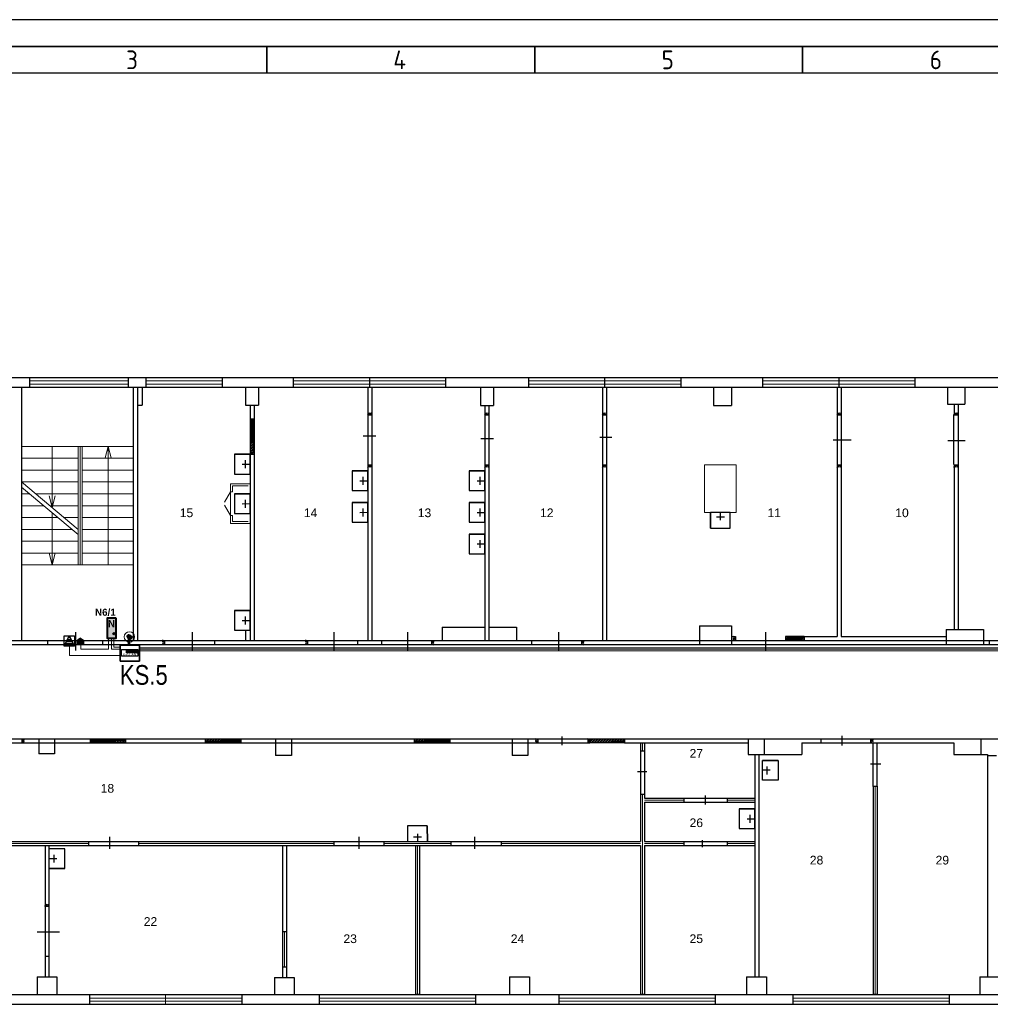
# Model space of a CAD drawing. Header units: millimetres. Extents: x -1662057 to -197461, y -941126 to 63888.
# Tile 74 of 209: x -1613958 to -1589366, y -452884 to -427938. Entities that reach past the tile are written whole.
import ezdxf
from ezdxf.enums import TextEntityAlignment as Align

# ---------------------------------------------------------------- set-up
doc = ezdxf.new("R2010")
doc.units = ezdxf.units.MM
doc.set_wipeout_variables(frame=1)
doc.linetypes.add('KL', pattern=[4, 2, -2])
doc.layers.get('0').update_dxf_attribs({"linetype": 'CONTINUOUS'})
for name, color, linetype, lineweight in [('1_eksplikacija', 8, 'CONTINUOUS', 15), ('1_ESOSAS_SIENAS', 7, 'CONTINUOUS', 30), ('1_izmeri', 7, 'CONTINUOUS', 15), ('1_PROJ_SIENAS', 6, 'CONTINUOUS', 25), ('1_sanehnika', 8, 'CONTINUOUS', 15), ('AS', 1, 'CONTINUOUS', 18), ('AS_kabelis', 16, 'CONTINUOUS', 15), ('ESS PK', 250, 'CONTINUOUS', 9), ('VS_AS', 5, 'CONTINUOUS', 25)]:
    doc.layers.add(name, color=color, linetype=linetype, lineweight=lineweight)
for name, color, linetype in [('Apsardze', 5, 'CONTINUOUS'), ('ESS AS', 5, 'CONTINUOUS'), ('Rasējuma lapa', 7, 'CONTINUOUS'), ('UAS', 240, 'CONTINUOUS'), ('VS AS', 7, 'CONTINUOUS'), ('VS-AS_Iekartas', 5, 'CONTINUOUS')]:
    doc.layers.add(name, color=color, linetype=linetype)
doc.styles.add('DEL_Arial Narrow', font='ARIALN.TTF')
doc.styles.add('ISO', font='iso')
doc.styles.add('LV', font='arial.ttf')
doc.styles.add('PBL', font='arial.ttf')
doc.styles.add('WMF-Arial0', font='arialbd.ttf')
doc.linetypes.add('BATTING', pattern='A,0.00254,-2.54,[134,ltypeshp.shx,S=2.54,R=0,X=-2.54,Y=0],-5.08,[134,ltypeshp.shx,S=2.54,R=180,X=2.54,Y=0],-2.54', length=10.16254)

# ---------------------------------------------------------------- blocks, each defined once
blk = doc.blocks.new('A2_L')
at = {"layer": 'Rasējuma lapa'}
blk.add_line((0, 420), (-594, 420), dxfattribs=at)
at = {"layer": 'Rasējuma lapa', "lineweight": 35}
for p, q in [((-5, 415), (-579, 415)), ((-442, 410), (-442, 415)), ((-392, 410), (-392, 415)), ((-342, 410), (-342, 415))]:
    blk.add_line(p, q, dxfattribs=at)
at = {"layer": 'Rasējuma lapa', "lineweight": 30}
blk.add_line((-10, 410), (-574, 410), dxfattribs=at)
at = {"layer": 'Rasējuma lapa', "style": 'ISO'}
for s, p in [('3', (-468.3, 410.75)), ('4', (-418.4, 410.75)), ('5', (-368.3, 410.75)), ('6', (-318.21, 410.75))]:
    blk.add_text(s, height=3.5, dxfattribs=at).set_placement(p)
blk = doc.blocks.new('*U1302')
at = {"layer": 'Rasējuma lapa'}
blk.add_blockref('A2_L', (0, 0), dxfattribs=at)
blk = doc.blocks.new('izlietne')
at = {"layer": '1_ESOSAS_SIENAS', "color": 0}
for p, q in [((-250.4, -398.68), (-250.4, 0)), ((250.5, 0), (-250.4, 0)), ((-250.4, 0), (-250.4, -398.68)), ((0, -197.63), (0, 0)), ((250.5, -398.68), (250.5, 0)), ((250.5, -398.68), (250.5, 0)), ((102.4, -120.05), (-98.7, -120.05)), ((-250.4, -398.68), (250.5, -398.68))]:
    blk.add_line(p, q, dxfattribs=at)
blk = doc.blocks.new('smk')
at = {"layer": 'Apsardze'}
for p, q in [((-200, 0), (-200, 200)), ((-200, 0), (-100, 200)), ((-200, 200), (0, 200)), ((-100, 200), (0, 0)), ((0, 200), (0, 0)), ((0, 0), (-200, 0))]:
    blk.add_line(p, q, dxfattribs=at)
at = {"layer": 'Apsardze', "linetype": 'ByBlock'}
for p, q in [((-188, 25), (-13, 25)), ((-170, 60), (-30, 60)), ((-152, 96), (-48, 96)), ((-135, 131), (-65, 131)), ((-117, 166), (-83, 166))]:
    blk.add_line(p, q, dxfattribs=at)
blk = doc.blocks.new('DEL_VS-AS_kontroles_panelis')
blk.add_wipeout([(-326, 261), (326, 261), (326, -1), (-326, -1)]).dxf.layer = 'AS_kabelis'
at = {"layer": 'VS-AS_Iekartas', "color": 0}
for p, q in [((-325, 260), (325, 260)), ((-325, 0), (-325, 260)), ((325, 0), (-325, 0)), ((-130, 252), (-122, 260)), ((-130, 229), (-99, 260)), ((-130, 207), (-77, 260)), ((-130, 184), (-54, 260)), ((-130, 162), (-32, 260)), ((-130, 139), (-9, 260)), ((-18, 130), (-130, 242)), ((-40, 130), (-130, 220)), ((-63, 130), (-130, 197)), ((-85, 130), (-130, 175)), ((-108, 130), (-130, 152)), ((5, 130), (-125, 260)), ((-117, 130), (13, 260)), ((27, 130), (-103, 260)), ((-95, 130), (35, 260)), ((50, 130), (-80, 260)), ((-72, 130), (58, 260)), ((72, 130), (-58, 260)), ((-50, 130), (80, 260)), ((95, 130), (-35, 260)), ((-27, 130), (103, 260)), ((117, 130), (-13, 260)), ((-5, 130), (125, 260)), ((139, 130), (9, 260)), ((18, 130), (148, 260)), ((162, 130), (32, 260)), ((40, 130), (170, 260)), ((184, 130), (54, 260)), ((63, 130), (193, 260)), ((207, 130), (77, 260)), ((85, 130), (215, 260)), ((229, 130), (99, 260)), ((108, 130), (238, 260)), ((252, 130), (122, 260)), ((130, 130), (260, 260)), ((274, 130), (144, 260)), ((152, 130), (282, 260)), ((297, 130), (167, 260)), ((175, 130), (305, 260)), ((319, 130), (189, 260)), ((197, 130), (325, 258)), ((325, 146), (211, 260)), ((220, 130), (325, 235)), ((325, 169), (234, 260)), ((242, 130), (325, 213)), ((325, 191), (256, 260)), ((265, 130), (325, 190)), ((325, 214), (279, 260)), ((287, 130), (325, 168)), ((325, 236), (301, 260)), ((310, 130), (325, 145)), ((325, 259), (324, 260)), ((325, 260), (325, 0))]:
    blk.add_line(p, q, dxfattribs=at)
blk.add_lwpolyline([(-130, 260), (325, 260), (325, 130), (-130, 130)], close=True, dxfattribs=at)
at = {"layer": 'VS-AS_Iekartas', "color": 0, "style": 'DEL_Arial Narrow', "width": 1.4}
blk.add_attdef('TIPS', text='', height=90, dxfattribs=at).set_placement((0, -10), align=Align.BOTTOM_CENTER)

msp = doc.modelspace()

# ---------------------------------------------------------------- hatches: boundary and pattern name
at = {"layer": '1_ESOSAS_SIENAS', "linetype": 'ByBlock', "lineweight": 0, "true_color": 0x000000}
h = msp.add_hatch(dxfattribs=at)
h.set_pattern_fill('ANSI32', color=18, scale=5, style=0)
h.set_pattern_definition([(45, (-1652277.11, -414073.717), (-33.67596, 33.67596), []), (45, (-1652254.66, -414073.717), (-33.67596, 33.67596), [])])
h.paths.add_polyline_path([(-1608020.9728, -438049.98787), (-1608119.7728, -438049.98787), (-1608119.7728, -438949.58787), (-1608020.9728, -438949.58787)])
at = {"layer": '1_ESOSAS_SIENAS', "linetype": 'ByBlock', "lineweight": 0}
h = msp.add_hatch(dxfattribs=at)
h.set_pattern_fill('ANSI32', color=8, scale=5, style=0)
h.set_pattern_definition([(45, (-1638338.89, -419591.317), (-33.67596, 33.67596), []), (45, (-1638316.44, -419591.317), (-33.67596, 33.67596), [])])
h.paths.add_polyline_path([(-1594554.2728, -443567.58787), (-1594554.2728, -443669.98787), (-1594082.7528, -443669.98787), (-1594082.7528, -443567.58787)])
at = {"layer": '1_ESOSAS_SIENAS', "linetype": 'ByBlock', "lineweight": 0, "true_color": 0x000000}
h = msp.add_hatch(dxfattribs=at)
h.set_pattern_fill('ANSI32', color=18, scale=5, style=0)
h.set_pattern_definition([(45, (-1655529.81, -422180.617), (-33.67596, 33.67596), []), (45, (-1655507.36, -422180.617), (-33.67596, 33.67596), [])])
h.paths.add_polyline_path([(-1611273.6728, -446156.88787), (-1612173.2728, -446156.88787), (-1612173.2728, -446259.28787), (-1611273.6728, -446259.28787)])
h = msp.add_hatch(dxfattribs=at)
h.set_pattern_fill('ANSI32', color=18, scale=5, style=0)
h.set_pattern_definition([(45, (-1652612.21, -422180.617), (-33.67596, 33.67596), []), (45, (-1652589.76, -422180.617), (-33.67596, 33.67596), [])])
h.paths.add_polyline_path([(-1608356.0728, -446156.88787), (-1609255.6728, -446156.88787), (-1609255.6728, -446259.28787), (-1608356.0728, -446259.28787)])
h = msp.add_hatch(dxfattribs=at)
h.set_pattern_fill('ANSI32', color=18, scale=5, style=0)
h.set_pattern_definition([(45, (-1647317.11, -422180.617), (-33.67596, 33.67596), []), (45, (-1647294.66, -422180.617), (-33.67596, 33.67596), [])])
h.paths.add_polyline_path([(-1603060.9728, -446156.88787), (-1603960.5728, -446156.88787), (-1603960.5728, -446259.28787), (-1603060.9728, -446259.28787)])
h = msp.add_hatch(dxfattribs=at)
h.set_pattern_fill('ANSI32', color=18, scale=5, style=0)
h.set_pattern_definition([(45, (-1642889.69, -422180.617), (-33.67596, 33.67596), []), (45, (-1642867.24, -422180.617), (-33.67596, 33.67596), [])])
h.paths.add_polyline_path([(-1598633.5528, -446156.88787), (-1599533.1528, -446156.88787), (-1599533.1528, -446259.28787), (-1598633.5528, -446259.28787)])
at = {"layer": 'ESS PK', "true_color": 0xffffff}
h = msp.add_hatch(color=7, dxfattribs=at)
h.dxf.hatch_style = 1
h.paths.add_polyline_path([(-1611737.59096, -443613.19005), (-1611518.85387, -443613.19005), (-1611518.85387, -443089.63468), (-1611737.59096, -443089.63468)])
h = msp.add_hatch(color=7, dxfattribs=at)
h.dxf.hatch_style = 1
h.paths.add_polyline_path([(-1612342.6593, -443658.908), (-1612419.5473, -443608.56589), (-1612496.79721, -443658.908)])
h.paths.add_polyline_path([(-1612496.79721, -443658.908), (-1612496.82975, -443658.92921), (-1612496.82975, -443757.01228), (-1612342.61928, -443757.01228), (-1612342.61928, -443658.93421), (-1612342.6593, -443658.908)])
at = {"layer": 'UAS'}
h = msp.add_hatch(color=5, dxfattribs=at)
h.paths.add_polyline_path([(-1611178.18661, -443576.64747), (-1611207.35215, -443517.49067, 0.2855923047), (-1611244.14232, -443576.64747, 0.5262828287), (-1611154.51984, -443638.21077)])
h.paths.add_polyline_path([(-1611178.79792, -443575.40755), (-1611178.68602, -443575.34837), (-1611154.51984, -443638.21077, 0.3103731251), (-1611112.2309, -443576.64747, 0.5557031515), (-1611207.35215, -443517.49067)])

# ---------------------------------------------------------------- linework, layer by layer
at = {"color": 18, "true_color": 0x000000}
for p, q in [((-1605139.39042, -437949.40753), (-1605139.39042, -439222.53553)), ((-1605038.63882, -437949.40753), (-1605038.63882, -439222.53553)), ((-1602173.50458, -437945.20634), (-1602173.50458, -439263.92617)), ((-1602068.70224, -437945.20634), (-1602068.70224, -439263.92617)), ((-1599192.54567, -437933.74521), (-1599192.54567, -439222.31442)), ((-1599091.49356, -437933.74521), (-1599091.49356, -439222.31442)), ((-1593242.21511, -437946.93841), (-1593242.21511, -439227.78965)), ((-1593144.24013, -437946.93841), (-1593144.24013, -439227.78965)), ((-1590288.06079, -439210.21627), (-1590288.06079, -437943.37424)), ((-1590175.01273, -439210.21627), (-1590175.01273, -437943.37424)), ((-1605255.40742, -438478.79915), (-1604932.38206, -438478.79915)), ((-1602275.27788, -438551.06693), (-1601951.97606, -438551.06693)), ((-1599262.51406, -438517.07312), (-1598958.60049, -438517.07312)), ((-1593351.71727, -438586.15579), (-1592892.14476, -438586.15579)), ((-1590445.51071, -438601.00209), (-1590005.44665, -438601.00209)), ((-1612547.19353, -443456.51035), (-1612547.19353, -443917.31945)), ((-1609584.63722, -443456.51035), (-1609584.63722, -443917.31945)), ((-1605998.15901, -443456.51035), (-1605998.15901, -443917.31945)), ((-1604128.50879, -443456.51035), (-1604128.50879, -443917.31945)), ((-1600304.21496, -443456.51035), (-1600304.21496, -443917.31945)), ((-1595061.38135, -443456.51035), (-1595061.38135, -443917.31945)), ((-1615174.71649, -446156.6572), (-1599549.70782, -446156.6572)), ((-1615174.71649, -446257.83841), (-1599549.70782, -446257.83841)), ((-1600210.67536, -446319.70325), (-1600210.67536, -446101.37843)), ((-1593662.8188, -446158.76832), (-1592299.1503, -446158.76832)), ((-1593662.8188, -446258.2122), (-1592299.1503, -446258.2122)), ((-1592332.28942, -447364.18773), (-1592332.28942, -446258.27537)), ((-1592232.99224, -447364.18773), (-1592232.99224, -446258.27537)), ((-1598231.8956, -446459.20055), (-1598231.8956, -447559.664)), ((-1598131.84115, -446459.20055), (-1598131.84115, -447559.664)), ((-1598303.83527, -446987.00752), (-1598070.41897, -446987.00752)), ((-1592405.32292, -446790.49412), (-1592141.55613, -446790.49412)), ((-1597132.15014, -447659.41322), (-1596019.84378, -447659.41322)), ((-1597132.15014, -447759.49939), (-1596019.84378, -447759.49939)), ((-1596584.71146, -447825.94973), (-1596584.71146, -447594.60018)), ((-1612216.88405, -448760.39261), (-1601760.30521, -448760.39261)), ((-1611681.0687, -448643.60173), (-1611681.0687, -448946.17666)), ((-1605362.52962, -448643.60173), (-1605362.52962, -448946.17666)), ((-1602438.30508, -448643.60173), (-1602438.30508, -448946.17666)), ((-1597132.9675, -448758.80269), (-1596033.00568, -448758.80269)), ((-1596656.08619, -448901.93785), (-1596656.08619, -448724.62988)), ((-1612216.88405, -448858.96782), (-1601760.30521, -448858.96782)), ((-1597132.9675, -448859.81543), (-1596033.00568, -448859.81543)), ((-1613314.92267, -450393.43807), (-1613314.92267, -451665.39206)), ((-1613216.92364, -450393.43807), (-1613216.92364, -451665.39206)), ((-1613512.85593, -451046.34879), (-1612951.3779, -451046.34879))]:
    msp.add_line(p, q, dxfattribs=at)
for points in [[(-1618715.1461, -443665.69575), (-1561158.40673, -443665.69575)], [(-1618715.1461, -443768.51426), (-1561158.40673, -443768.51426)], [(-1593123.121, -446327.87924), (-1593123.121, -446080.06715)]]:
    msp.add_lwpolyline(points, dxfattribs=at)
at = {"layer": '1_eksplikacija'}
for p, q in [((-1608619.7728, -439899.98766), (-1608769.7728, -440159.79528)), ((-1608569.7728, -439900.04727), (-1608619.41513, -439899.98809)), ((-1608619.7728, -440499.98809), (-1608769.7728, -440240.18047)), ((-1608569.7728, -440500.0477), (-1608620.13047, -440499.98766))]:
    msp.add_line(p, q, dxfattribs=at)
msp.add_lwpolyline([(-1608619.7728, -440699.98788), (-1608119.7728, -440699.98788), (-1608119.7728, -439699.98788), (-1608619.7728, -439699.98788)], close=True, dxfattribs=at)
for points in [[(-1608169.7728, -439749.98788), (-1608569.7728, -439749.98788), (-1608569.7728, -439900.04727)], [(-1608569.7728, -440500.0477), (-1608569.7728, -440649.98788), (-1608169.7728, -440649.98788)]]:
    msp.add_lwpolyline(points, dxfattribs=at)
at = {"layer": '1_ESOSAS_SIENAS', "color": 0}
for p, q in [((-1620167.1028, -437002.28787), (-1553495.6728, -437002.28787)), ((-1613707.8328, -437002.28787), (-1613707.8328, -437249.28787)), ((-1611206.5728, -437002.28787), (-1611206.5728, -437249.28787)), ((-1610758.5728, -437002.28787), (-1610758.5728, -437249.28787)), ((-1608828.8728, -437002.28787), (-1608828.8728, -437249.28787)), ((-1607026.0728, -437002.28787), (-1607026.0728, -437249.28787)), ((-1605096.4728, -437002.28787), (-1605096.4728, -437249.28787)), ((-1605096.4728, -437002.28787), (-1605096.4728, -437249.28787)), ((-1603166.7728, -437002.28787), (-1603166.7728, -437249.28787)), ((-1601067.7728, -437002.28787), (-1601067.7728, -437249.28787)), ((-1599138.0728, -437002.28787), (-1599138.0728, -437249.28787)), ((-1599138.0728, -437002.28787), (-1599138.0728, -437249.28787)), ((-1597208.2728, -437002.28787), (-1597208.2728, -437249.28787)), ((-1595137.4728, -437002.28787), (-1595137.4728, -437249.28787)), ((-1593207.8728, -437002.28787), (-1593207.8728, -437249.28787)), ((-1593207.8728, -437002.28787), (-1593207.8728, -437249.28787)), ((-1591278.1728, -437002.28787), (-1591278.1728, -437249.28787)), ((-1619916.7128, -437249.28787), (-1585178.6728, -437249.28787)), ((-1613908.8828, -437249.28787), (-1613908.8828, -443669.78787)), ((-1611079.6728, -437249.28787), (-1611079.6728, -443669.78787)), ((-1610977.2728, -437249.28787), (-1610977.2728, -443669.78787)), ((-1610857.3728, -437249.28787), (-1610857.3728, -437700.88787)), ((-1608239.7728, -437249.28787), (-1608239.7728, -437700.88787)), ((-1608239.7728, -437249.28787), (-1608239.7728, -437510.38787)), ((-1608239.7728, -437249.28787), (-1608239.7728, -437510.38787)), ((-1608239.7728, -437249.28787), (-1608239.7728, -437510.38787)), ((-1607911.6728, -437249.28787), (-1607911.6728, -437700.88787)), ((-1605138.7728, -437249.28787), (-1605138.7728, -437949.98787)), ((-1605039.9728, -437249.28787), (-1605039.9728, -437949.98787)), ((-1602281.2728, -437249.28787), (-1602281.2728, -437714.88787)), ((-1602281.2728, -437249.28787), (-1602281.2728, -437524.48787)), ((-1602281.2728, -437249.28787), (-1602281.2728, -437524.48787)), ((-1602281.2728, -437249.28787), (-1602281.2728, -437524.48787)), ((-1601953.1728, -437249.28787), (-1601953.1728, -437714.88787)), ((-1599191.0728, -437249.28787), (-1599191.0728, -437949.98787)), ((-1599092.1728, -437249.28787), (-1599092.1728, -437949.98787)), ((-1596382.8728, -437249.28787), (-1596382.8728, -437714.88787)), ((-1595924.2728, -437249.28787), (-1595924.2728, -437714.88787)), ((-1593243.1728, -437249.28787), (-1593243.1728, -437949.98787)), ((-1593144.2728, -437249.28787), (-1593144.2728, -437949.98787)), ((-1590452.5728, -437249.28787), (-1590452.5728, -437679.58787)), ((-1590015.1728, -437249.28787), (-1590015.1728, -437679.58787)), ((-1599191.0728, -437556.18787), (-1599191.0728, -437806.68787)), ((-1610977.2728, -437700.88787), (-1610857.3728, -437700.88787)), ((-1608239.7728, -437700.88787), (-1607911.6728, -437700.88787)), ((-1608119.7728, -437700.88787), (-1608119.7728, -438049.98787)), ((-1608017.4728, -437700.88787), (-1608017.4728, -438049.98787)), ((-1602281.2728, -437714.88787), (-1601953.1728, -437714.88787)), ((-1602171.9728, -437714.88787), (-1602171.9728, -437949.98787)), ((-1602069.5728, -437714.88787), (-1602069.5728, -437949.98787)), ((-1596382.8728, -437714.88787), (-1595924.2728, -437714.88787)), ((-1590452.5728, -437679.58787), (-1590015.1728, -437679.58787)), ((-1590283.3728, -437679.58787), (-1590283.3728, -437949.98787)), ((-1590184.5728, -437679.58787), (-1590184.5728, -437949.98787)), ((-1608119.7728, -438949.58787), (-1608119.7728, -443669.78787)), ((-1608119.7728, -438949.58787), (-1608017.4728, -438949.58787)), ((-1608017.4728, -438949.58787), (-1608017.4728, -443669.78787)), ((-1605138.7728, -439219.58787), (-1605138.7728, -443669.78787)), ((-1605039.9728, -439219.58787), (-1605039.9728, -443669.78787)), ((-1602171.9728, -439219.98787), (-1602171.9728, -443669.78787)), ((-1602069.5728, -439219.98787), (-1602069.5728, -443669.78787)), ((-1599191.0728, -439219.98787), (-1599191.0728, -443669.78787)), ((-1599092.1728, -439219.98787), (-1599092.1728, -443669.78787)), ((-1593243.2228, -439219.58787), (-1593243.1728, -443567.58787)), ((-1593144.3228, -439219.58787), (-1593144.2728, -443567.58787)), ((-1590283.3728, -439219.98787), (-1590283.3728, -443391.18787)), ((-1590184.5728, -439219.98787), (-1590184.5728, -443387.58787)), ((-1608239.7728, -443408.78787), (-1608119.7728, -443408.78787)), ((-1608239.7728, -443408.78787), (-1608239.7728, -443669.78787)), ((-1603251.3728, -443327.68787), (-1603251.3728, -443669.78787)), ((-1603251.3728, -443327.68787), (-1602171.9728, -443327.68787)), ((-1602069.5728, -443327.68787), (-1601371.0728, -443327.68787)), ((-1601371.0728, -443327.68787), (-1601371.0728, -443669.78787)), ((-1596732.0728, -443299.38787), (-1596732.0728, -443768.58787)), ((-1596732.0728, -443299.38787), (-1595924.2728, -443299.38787)), ((-1595924.2728, -443299.38787), (-1595924.2728, -443768.58787)), ((-1590484.4728, -443387.58787), (-1589535.3728, -443387.58787)), ((-1590484.4728, -443387.58787), (-1590484.4728, -443768.58787)), ((-1589535.3728, -443387.58787), (-1589535.3728, -443768.58787)), ((-1615215.1328, -443768.58787), (-1613256.2728, -443768.58787)), ((-1613908.8828, -443669.78787), (-1613256.2728, -443669.78787)), ((-1613256.2728, -443669.78787), (-1613256.2728, -443768.58787)), ((-1611859.1728, -443669.78787), (-1611859.1728, -443768.58787)), ((-1611859.1728, -443669.78787), (-1611079.6728, -443669.78787)), ((-1611859.1728, -443768.58787), (-1610288.8728, -443768.58787)), ((-1610977.2728, -443669.78787), (-1610288.8728, -443669.78787)), ((-1610288.8728, -443669.78787), (-1610288.8728, -443768.58787)), ((-1609019.2728, -443669.78787), (-1608119.7728, -443669.78787)), ((-1609019.2728, -443669.78787), (-1609019.2728, -443768.58787)), ((-1609019.2728, -443768.58787), (-1606669.4728, -443768.58787)), ((-1608017.4728, -443669.78787), (-1606669.4728, -443669.78787)), ((-1605399.8728, -443669.78787), (-1605399.8728, -443768.58787)), ((-1605399.8728, -443669.78787), (-1605138.7728, -443669.78787)), ((-1605399.8728, -443768.58787), (-1604792.9728, -443768.58787)), ((-1605039.9728, -443669.78787), (-1604792.9728, -443669.78787)), ((-1604792.9728, -443669.78787), (-1604792.9728, -443768.58787)), ((-1603523.3728, -443669.78787), (-1602171.9728, -443669.78787)), ((-1603523.3728, -443768.58787), (-1600993.5728, -443768.58787)), ((-1602069.5728, -443669.78787), (-1600993.5728, -443669.78787)), ((-1601141.0728, -443668.68787), (-1601140.1728, -443668.68787)), ((-1600993.5728, -443669.78787), (-1600993.5728, -443768.58787)), ((-1599724.0728, -443669.78787), (-1599191.0728, -443669.78787)), ((-1599724.0728, -443768.58787), (-1595924.2728, -443768.58787)), ((-1599092.1728, -443669.78787), (-1596732.0728, -443669.78787)), ((-1595924.2728, -443567.58787), (-1595824.2728, -443567.58787)), ((-1595924.2728, -443669.78787), (-1595824.2728, -443669.78787)), ((-1594082.7728, -443567.58787), (-1593243.1728, -443567.58787)), ((-1594082.7728, -443567.58787), (-1594082.7728, -443669.78787)), ((-1594082.7728, -443669.78787), (-1593243.1728, -443669.78787)), ((-1593341.9728, -443669.78787), (-1590484.4728, -443669.78787)), ((-1593144.2728, -443567.58787), (-1590484.4728, -443567.58787)), ((-1590484.4728, -443768.58787), (-1589397.8728, -443768.58787)), ((-1589535.3728, -443669.78787), (-1589397.8728, -443669.78787)), ((-1589397.8728, -443669.68787), (-1589397.8728, -443768.58787)), ((-1598633.5728, -446156.88787), (-1593662.8728, -446156.88787)), ((-1598633.5728, -446259.28787), (-1595497.2728, -446259.28787)), ((-1595497.2728, -446156.88787), (-1595497.2728, -446559.18787)), ((-1595095.1728, -446156.88787), (-1595095.1728, -446559.18787)), ((-1594142.6728, -446259.28787), (-1593662.8728, -446259.28787)), ((-1594142.6728, -446259.28787), (-1594142.6728, -446559.18787)), ((-1593662.8728, -446156.88787), (-1593662.8728, -446259.28787)), ((-1592393.2728, -446156.88787), (-1588403.0728, -446156.88787)), ((-1592393.2728, -446259.28787), (-1590293.8728, -446259.28787)), ((-1590293.8728, -446259.28787), (-1590293.8728, -446559.18787)), ((-1589605.8728, -446156.88787), (-1589605.8728, -446559.18787)), ((-1595497.2728, -446559.18787), (-1594142.6728, -446559.18787)), ((-1595331.5728, -446559.18787), (-1595331.5728, -452185.97787)), ((-1595232.7728, -446559.18787), (-1595232.7728, -452185.97787)), ((-1590293.8728, -446559.18787), (-1589433.1728, -446559.18787)), ((-1589433.1728, -446559.18787), (-1589433.1728, -452185.97787)), ((-1589207.3728, -446590.88787), (-1589433.1728, -446590.88787)), ((-1613316.1728, -448859.28787), (-1613316.1728, -450394.24787)), ((-1613316.1728, -448859.28787), (-1613217.3728, -448859.28787)), ((-1613217.3728, -448859.28787), (-1613217.3728, -450394.24787)), ((-1607297.8728, -448859.28787), (-1607199.0728, -448859.28787)), ((-1607297.7728, -448859.28787), (-1607297.7728, -451035.84787)), ((-1607199.0728, -448859.28787), (-1607199.0728, -451035.84787)), ((-1613316.1728, -451663.82787), (-1613217.3728, -451663.82787)), ((-1613316.1728, -451663.82787), (-1613316.1728, -452185.97787)), ((-1613217.3728, -451663.82787), (-1613217.3728, -452185.97787)), ((-1607297.7728, -451935.42787), (-1607297.7728, -452203.61787)), ((-1607297.7728, -451935.42787), (-1607199.0728, -451935.42787)), ((-1607199.0728, -451935.42787), (-1607199.0728, -452203.61787)), ((-1613517.2328, -452185.97787), (-1613517.2328, -452637.38787)), ((-1613517.2328, -452185.97787), (-1613016.2728, -452185.97787)), ((-1613016.2728, -452185.97787), (-1613016.2728, -452637.38787)), ((-1607502.3728, -452203.61787), (-1607502.3728, -452637.38787)), ((-1607502.3728, -452203.61787), (-1607005.0728, -452203.61787)), ((-1607005.0728, -452203.61787), (-1607005.0728, -452637.38787)), ((-1601544.0728, -452185.97787), (-1601544.0728, -452637.38787)), ((-1601544.0728, -452185.97787), (-1601043.0728, -452185.97787)), ((-1601043.0728, -452185.97787), (-1601043.0728, -452637.38787)), ((-1595539.7728, -452185.97787), (-1595539.7728, -452637.38787)), ((-1595539.7728, -452185.97787), (-1595038.6728, -452185.97787)), ((-1595038.6728, -452185.97787), (-1595038.6728, -452637.38787)), ((-1589630.7728, -452185.97787), (-1589630.7728, -452637.38787)), ((-1589630.7728, -452185.97787), (-1589133.2728, -452185.97787)), ((-1618713.6828, -452637.38787), (-1553746.1728, -452637.38787)), ((-1612190.8728, -452637.38787), (-1612190.8728, -452884.33787)), ((-1608331.3728, -452637.38787), (-1608331.3728, -452884.33787)), ((-1606370.0728, -452637.38787), (-1606370.0728, -452884.33787)), ((-1602411.7728, -452637.38787), (-1602411.7728, -452884.33787)), ((-1600295.0728, -452637.38787), (-1600295.0728, -452884.33787)), ((-1596336.9728, -452637.38787), (-1596336.9728, -452884.33787)), ((-1594368.3728, -452637.38787), (-1594368.3728, -452884.33787)), ((-1590410.2728, -452637.38787), (-1590410.2728, -452884.33787)), ((-1620167.1028, -452884.33787), (-1553495.6728, -452884.33787))]:
    msp.add_line(p, q, dxfattribs=at)
at = {"layer": '1_ESOSAS_SIENAS', "color": 0, "lineweight": 5}
for p, q in [((-1613707.8328, -437090.48787), (-1611206.5728, -437090.48787)), ((-1613707.8328, -437171.68787), (-1611206.5728, -437171.68787)), ((-1610758.5728, -437090.48787), (-1608828.8728, -437090.48787)), ((-1610758.5728, -437171.68787), (-1608828.8728, -437171.68787)), ((-1607026.0728, -437090.48787), (-1605096.4728, -437090.48787)), ((-1607026.0728, -437171.68787), (-1605096.4728, -437171.68787)), ((-1605096.4728, -437090.48787), (-1603166.7728, -437090.48787)), ((-1605096.4728, -437171.68787), (-1603166.7728, -437171.68787)), ((-1601067.7728, -437090.48787), (-1599138.0728, -437090.48787)), ((-1601067.7728, -437171.68787), (-1599138.0728, -437171.68787)), ((-1599138.0728, -437090.48787), (-1597208.2728, -437090.48787)), ((-1599138.0728, -437171.68787), (-1597208.2728, -437171.68787)), ((-1595137.4728, -437090.48787), (-1593207.8728, -437090.48787)), ((-1595137.4728, -437171.68787), (-1593207.8728, -437171.68787)), ((-1593207.8728, -437090.48787), (-1591278.1728, -437090.48787)), ((-1593207.8728, -437171.68787), (-1591278.1728, -437171.68787)), ((-1613908.8828, -438748.58787), (-1611079.6728, -438748.58787)), ((-1613136.1728, -438748.58787), (-1613136.1728, -440297.38787)), ((-1612476.5728, -438748.58787), (-1612476.5728, -441750.78787)), ((-1612427.1728, -438748.58787), (-1612427.1728, -441750.78787)), ((-1612377.7728, -438748.58787), (-1612377.7728, -441750.78787)), ((-1611795.6728, -439041.38787), (-1611718.0728, -438748.58787)), ((-1611718.0728, -438748.58787), (-1611718.0728, -441750.78787)), ((-1611640.4728, -439041.38787), (-1611718.0728, -438748.58787)), ((-1613908.8828, -439048.38787), (-1612476.5728, -439048.38787)), ((-1612377.7728, -439048.38787), (-1611079.6728, -439048.38787)), ((-1613908.8828, -439348.28787), (-1612476.5728, -439348.28787)), ((-1612377.7728, -439348.28787), (-1611079.6728, -439348.28787)), ((-1613908.8828, -439648.18787), (-1612476.5728, -439648.18787)), ((-1613908.8828, -439648.18787), (-1612476.5728, -440851.18787)), ((-1613908.8828, -439782.18787), (-1612476.5728, -440981.68787)), ((-1612377.7728, -439648.18787), (-1611079.6728, -439648.18787)), ((-1613908.8828, -439951.58787), (-1613707.8328, -439951.58787)), ((-1613549.0828, -439951.58787), (-1612476.5728, -439951.58787)), ((-1613213.9728, -440004.48787), (-1613136.1728, -440297.38787)), ((-1613058.5728, -440004.48787), (-1613136.1728, -440297.38787)), ((-1612377.7728, -439951.58787), (-1611079.6728, -439951.58787)), ((-1613908.8828, -440251.48787), (-1613347.8628, -440251.48787)), ((-1613192.6728, -440251.48787), (-1612476.5728, -440251.48787)), ((-1612377.7728, -440251.48787), (-1611079.6728, -440251.48787)), ((-1613908.8828, -440551.28787), (-1612991.6728, -440551.28787)), ((-1613136.1728, -440427.88787), (-1613136.1728, -441750.78787)), ((-1612836.3728, -440551.28787), (-1612476.5728, -440551.28787)), ((-1612377.7728, -440551.28787), (-1611079.6728, -440551.28787)), ((-1613908.8828, -440851.18787), (-1612635.2728, -440851.18787)), ((-1612377.7728, -440851.18787), (-1611079.6728, -440851.18787)), ((-1613908.8828, -441151.08787), (-1612476.5728, -441151.08787)), ((-1612377.7728, -441151.08787), (-1611079.6728, -441151.08787)), ((-1613908.8828, -441450.88787), (-1612476.5728, -441450.88787)), ((-1613213.9728, -441457.88787), (-1613136.1728, -441750.78787)), ((-1613058.5728, -441457.88787), (-1613136.1728, -441750.78787)), ((-1612377.7728, -441450.88787), (-1611079.6728, -441450.88787)), ((-1613908.8828, -441750.78787), (-1611079.6728, -441750.78787)), ((-1613908.8828, -441750.78787), (-1612476.5728, -441750.78787)), ((-1612377.7728, -441750.78787), (-1611079.6728, -441750.78787)), ((-1612190.8728, -452725.58787), (-1610261.0728, -452725.58787)), ((-1610261.0728, -452637.38787), (-1610261.0728, -452884.33787)), ((-1610261.0728, -452637.38787), (-1610261.0728, -452884.33787)), ((-1610261.0728, -452725.58787), (-1608331.3728, -452725.58787)), ((-1606370.0728, -452725.58787), (-1602411.7728, -452725.58787)), ((-1600295.0728, -452725.58787), (-1596336.9728, -452725.58787)), ((-1594368.3728, -452725.58787), (-1590410.2728, -452725.58787)), ((-1612190.8728, -452806.75787), (-1610261.0728, -452806.75787)), ((-1610261.0728, -452806.75787), (-1608331.3728, -452806.75787)), ((-1606370.0728, -452806.75787), (-1602411.7728, -452806.75787)), ((-1600295.0728, -452806.75787), (-1596336.9728, -452806.75787)), ((-1594368.3728, -452806.75787), (-1590410.2728, -452806.75787))]:
    msp.add_line(p, q, dxfattribs=at)
at = {"layer": '1_ESOSAS_SIENAS', "color": 18, "true_color": 0x000000}
for p, q in [((-1613901.3328, -446156.88787), (-1612173.2728, -446156.88787)), ((-1613901.3328, -446259.28787), (-1613471.3328, -446259.28787)), ((-1613471.3328, -446156.88787), (-1613471.3328, -446541.48787)), ((-1613072.8728, -446156.88787), (-1613072.8728, -446541.48787)), ((-1613072.8728, -446259.28787), (-1612173.2728, -446259.28787)), ((-1611273.6728, -446156.88787), (-1609255.6728, -446156.88787)), ((-1611273.6728, -446259.28787), (-1609255.6728, -446259.28787)), ((-1608356.0728, -446156.88787), (-1603960.5728, -446156.88787)), ((-1608356.0728, -446259.28787), (-1607474.0728, -446259.28787)), ((-1607474.0728, -446156.88787), (-1607474.0728, -446576.78787)), ((-1607075.5728, -446156.88787), (-1607075.5728, -446576.78787)), ((-1607075.5728, -446259.28787), (-1603960.5728, -446259.28787)), ((-1603060.9728, -446156.88787), (-1600831.7728, -446156.88787)), ((-1603060.9728, -446259.28787), (-1601480.4728, -446259.28787)), ((-1601480.4728, -446156.88787), (-1601480.4728, -446576.78787)), ((-1601081.7728, -446156.88787), (-1601081.7728, -446576.78787)), ((-1601081.7728, -446259.28787), (-1600831.7728, -446259.28787)), ((-1599561.7728, -446156.88787), (-1599513.1728, -446156.88787)), ((-1599561.7728, -446259.28787), (-1599513.1728, -446259.28787)), ((-1592393.2728, -446156.88787), (-1592393.2728, -446259.28787)), ((-1613072.8728, -446541.48787), (-1613471.3328, -446541.48787)), ((-1607075.5728, -446576.78787), (-1607474.0728, -446576.78787)), ((-1601081.7728, -446576.78787), (-1601480.4728, -446576.78787)), ((-1613316.1728, -450394.24787), (-1613217.3728, -450394.24787))]:
    msp.add_line(p, q, dxfattribs=at)
at = {"layer": '1_izmeri', "linetype": 'ByBlock'}
msp.add_lwpolyline([(-1595803.5728, -440419.98787), (-1596603.5728, -440419.98787), (-1596603.5728, -439219.98787), (-1595803.5728, -439219.98787)], close=True, dxfattribs=at)
at = {"layer": '1_PROJ_SIENAS', "linetype": 'ByBlock'}
for p, q in [((-1596203.5728, -437714.88787), (-1596103.5728, -437714.88787)), ((-1608119.7728, -438049.98787), (-1608017.4728, -438049.98787)), ((-1593243.1728, -437949.98787), (-1593210.99195, -437894.24899)), ((-1593243.1728, -437949.98787), (-1593144.3728, -437949.98787)), ((-1593209.67388, -437949.98787), (-1593177.49302, -437894.24899)), ((-1593170.49726, -437949.98787), (-1593138.3164, -437894.24899)), ((-1590283.3728, -437949.98787), (-1590251.19195, -437894.24899)), ((-1590283.3728, -437949.98787), (-1590184.5728, -437949.98787)), ((-1590249.87388, -437949.98787), (-1590217.69302, -437894.24899)), ((-1590210.69726, -437949.98787), (-1590178.5164, -437894.24899)), ((-1608020.9728, -438949.58787), (-1608119.7728, -438949.58787)), ((-1593243.2228, -439219.58787), (-1593144.3228, -439219.58787)), ((-1593243.1728, -439219.58787), (-1593144.3728, -439219.58787)), ((-1593243.1728, -439275.32675), (-1593210.99195, -439219.58787)), ((-1593209.67388, -439275.32675), (-1593177.49302, -439219.58787)), ((-1593170.49726, -439275.32675), (-1593138.3164, -439219.58787)), ((-1590289.4792, -439219.58787), (-1590190.5792, -439219.58787)), ((-1590289.4292, -439275.32675), (-1590257.24835, -439219.58787)), ((-1590283.3728, -439219.58787), (-1590184.5728, -439219.58787)), ((-1590255.93028, -439275.32675), (-1590223.74942, -439219.58787)), ((-1590216.75366, -439275.32675), (-1590184.5728, -439219.58787)), ((-1596203.5728, -443299.38787), (-1596103.5728, -443299.38787)), ((-1610344.61168, -443653.13147), (-1610288.8728, -443685.31233)), ((-1610344.61168, -443686.6304), (-1610288.8728, -443718.81125)), ((-1610344.61168, -443725.80702), (-1610288.8728, -443757.98787)), ((-1610288.8728, -443669.78787), (-1610288.8728, -443772.18787)), ((-1606725.21168, -443653.13147), (-1606669.4728, -443685.31233)), ((-1606725.21168, -443686.6304), (-1606669.4728, -443718.81125)), ((-1606725.21168, -443725.80702), (-1606669.4728, -443757.98787)), ((-1606669.4728, -443669.78787), (-1606669.4728, -443768.58787)), ((-1603523.3728, -443669.78787), (-1603523.3728, -443768.58787)), ((-1603523.3728, -443669.78787), (-1603523.3728, -443772.18787)), ((-1603523.3728, -443669.78787), (-1603467.63393, -443701.96873)), ((-1603523.3728, -443703.2868), (-1603467.63393, -443735.46765)), ((-1603523.3728, -443742.46342), (-1603467.63393, -443774.64427)), ((-1599724.0728, -443669.78787), (-1599724.0728, -443768.58787)), ((-1599724.0728, -443669.78787), (-1599724.0728, -443768.58787)), ((-1599724.0728, -443669.78787), (-1599724.0728, -443768.58787)), ((-1599724.0728, -443669.78787), (-1599668.33393, -443701.96873)), ((-1599724.0728, -443703.2868), (-1599668.33393, -443735.46765)), ((-1599724.0728, -443742.46342), (-1599668.33393, -443774.64427)), ((-1595824.2728, -443597.31233), (-1595880.01168, -443565.13147)), ((-1595824.2728, -443636.48894), (-1595880.01168, -443604.30809)), ((-1595824.2728, -443669.98787), (-1595880.01168, -443637.80702)), ((-1595824.2728, -443567.58787), (-1595824.2728, -443669.78787)), ((-1594554.2728, -443567.58787), (-1594554.2728, -443669.78787)), ((-1594082.7728, -443567.58787), (-1594554.2728, -443567.58787)), ((-1594082.7728, -443669.78787), (-1594554.2728, -443669.78787)), ((-1598231.5728, -446459.28787), (-1598131.5728, -446459.28787)), ((-1592333.1728, -447359.28787), (-1592233.1728, -447359.28787)), ((-1597131.5728, -447659.28787), (-1597131.5728, -447759.28787)), ((-1612217.3728, -448759.28787), (-1612217.3728, -448859.28787)), ((-1605999.0728, -448759.28787), (-1605999.0728, -448859.28787)), ((-1604729.0728, -448759.28787), (-1604729.0728, -448859.28787)), ((-1603031.5728, -448759.28787), (-1603031.5728, -448859.28787)), ((-1601761.5728, -448759.28787), (-1601761.5728, -448859.28787)), ((-1607297.7728, -451035.84787), (-1607199.0728, -451035.84787)), ((-1607297.7728, -451935.42787), (-1607197.7728, -451935.42787)), ((-1603831.5728, -452637.38787), (-1603931.5728, -452637.38787)), ((-1598131.5728, -452637.38787), (-1598231.5728, -452637.38787)), ((-1592233.1728, -452637.38787), (-1592333.1728, -452637.38787))]:
    msp.add_line(p, q, dxfattribs=at)
at = {"layer": '1_PROJ_SIENAS', "color": 18, "linetype": 'ByBlock', "true_color": 0x000000}
for p, q in [((-1608119.7728, -438049.98787), (-1608119.7728, -438949.58787)), ((-1608020.9728, -438049.98787), (-1608020.9728, -438949.58787)), ((-1605138.7728, -437949.98787), (-1605106.59195, -437894.24899)), ((-1605138.7728, -437949.98787), (-1605039.9728, -437949.98787)), ((-1605105.27388, -437949.98787), (-1605073.09302, -437894.24899)), ((-1605066.09726, -437949.98787), (-1605033.9164, -437894.24899)), ((-1602171.9728, -437949.98787), (-1602139.79195, -437894.24899)), ((-1602171.9728, -437949.98787), (-1602073.1728, -437949.98787)), ((-1602138.47388, -437949.98787), (-1602106.29302, -437894.24899)), ((-1602099.29726, -437949.98787), (-1602067.1164, -437894.24899)), ((-1599191.0728, -437949.98787), (-1599158.89195, -437894.24899)), ((-1599191.0728, -437949.98787), (-1599092.2728, -437949.98787)), ((-1599157.57388, -437949.98787), (-1599125.39302, -437894.24899)), ((-1599118.39726, -437949.98787), (-1599086.2164, -437894.24899)), ((-1605138.7728, -439219.58787), (-1605039.9728, -439219.58787)), ((-1605138.7728, -439275.32675), (-1605106.59195, -439219.58787)), ((-1605105.27388, -439275.32675), (-1605073.09302, -439219.58787)), ((-1605066.09726, -439275.32675), (-1605033.9164, -439219.58787)), ((-1602171.9728, -439219.98787), (-1602069.5728, -439219.98787)), ((-1602171.9728, -439219.98787), (-1602073.1728, -439219.98787)), ((-1602171.9728, -439275.72675), (-1602139.79195, -439219.98787)), ((-1602138.47388, -439275.72675), (-1602106.29302, -439219.98787)), ((-1602099.29726, -439275.72675), (-1602067.1164, -439219.98787)), ((-1599191.0728, -439219.98787), (-1599092.1728, -439219.98787)), ((-1599191.0728, -439219.98787), (-1599092.2728, -439219.98787)), ((-1599191.0728, -439275.72675), (-1599158.89195, -439219.98787)), ((-1599157.57388, -439275.72675), (-1599125.39302, -439219.98787)), ((-1599118.39726, -439275.72675), (-1599086.2164, -439219.98787)), ((-1613901.3328, -446156.88787), (-1613901.3328, -446259.28787)), ((-1613901.3328, -446156.88787), (-1613845.59393, -446189.06873)), ((-1613901.3328, -446190.3868), (-1613845.59393, -446222.56765)), ((-1613901.3328, -446229.56342), (-1613845.59393, -446261.74427)), ((-1612173.2928, -446156.88787), (-1611273.6928, -446156.88787)), ((-1611273.6928, -446259.28787), (-1612173.2928, -446259.28787)), ((-1612173.2728, -446156.88787), (-1612173.2728, -446259.28787)), ((-1611273.6728, -446156.88787), (-1611273.6728, -446259.28787)), ((-1609255.6928, -446156.88787), (-1608356.0928, -446156.88787)), ((-1608356.0928, -446259.28787), (-1609255.6928, -446259.28787)), ((-1609255.6728, -446156.88787), (-1609255.6728, -446259.28787)), ((-1608356.0728, -446156.88787), (-1608356.0728, -446259.28787)), ((-1603960.5928, -446156.88787), (-1603060.9928, -446156.88787)), ((-1603060.9928, -446259.28787), (-1603960.5928, -446259.28787)), ((-1603960.5728, -446156.88787), (-1603960.5728, -446259.28787)), ((-1603060.9728, -446156.88787), (-1603060.9728, -446259.28787)), ((-1600831.7728, -446186.61233), (-1600887.51168, -446154.43147)), ((-1600831.7728, -446225.78894), (-1600887.51168, -446193.60809)), ((-1600831.7728, -446259.28787), (-1600887.51168, -446227.10702)), ((-1600831.7728, -446156.88787), (-1600831.7728, -446259.28787)), ((-1599561.7728, -446156.88787), (-1599561.7728, -446259.28787)), ((-1599506.03393, -446189.06873), (-1599561.7728, -446156.88787)), ((-1599506.03393, -446228.24535), (-1599561.7728, -446196.06449)), ((-1599506.03393, -446261.74427), (-1599561.7728, -446229.56342)), ((-1599513.1728, -446156.88787), (-1599513.1728, -446259.28787)), ((-1599513.1728, -446156.88787), (-1598633.5728, -446156.88787)), ((-1598633.5728, -446259.28787), (-1599513.1728, -446259.28787)), ((-1598633.5728, -446156.88787), (-1598633.5728, -446259.28787)), ((-1598231.5728, -446259.28787), (-1598231.5728, -446459.28787)), ((-1598131.5728, -446259.28787), (-1598131.5728, -446459.28787)), ((-1592393.2728, -446156.88787), (-1592393.2728, -446259.28787)), ((-1592393.2728, -446259.28787), (-1592393.2728, -446156.88787)), ((-1592393.2728, -446161.20693), (-1592337.53393, -446193.38779)), ((-1592393.2728, -446194.70586), (-1592337.53393, -446226.88671)), ((-1592393.2728, -446233.88247), (-1592337.53393, -446266.06333)), ((-1592333.1728, -447359.28787), (-1592333.1728, -452637.38787)), ((-1592233.1728, -447359.28787), (-1592233.1728, -452637.38787)), ((-1598231.5728, -447559.28787), (-1598231.5728, -448759.28787)), ((-1598231.5728, -447559.28787), (-1598131.5728, -447559.28787)), ((-1598131.5728, -447559.28787), (-1598131.5728, -447659.28787)), ((-1598131.5728, -447659.28787), (-1597131.5728, -447659.28787)), ((-1598131.5728, -447759.28787), (-1598131.5728, -448759.28787)), ((-1598131.5728, -447759.28787), (-1597131.5728, -447759.28787)), ((-1596031.5728, -447659.28787), (-1596031.5728, -447759.28787)), ((-1596031.5728, -447659.28787), (-1595331.5728, -447659.28787)), ((-1596031.5728, -447759.28787), (-1595331.5728, -447759.28787)), ((-1614171.3328, -448759.28787), (-1612217.3728, -448759.28787)), ((-1610947.3728, -448759.28787), (-1605999.0728, -448759.28787)), ((-1610947.3728, -448759.28787), (-1610947.3728, -448859.28787)), ((-1604729.0728, -448759.28787), (-1603031.5728, -448759.28787)), ((-1601761.5728, -448759.28787), (-1598231.5728, -448759.28787)), ((-1598131.5728, -448759.28787), (-1597131.5728, -448759.28787)), ((-1597131.5728, -448759.28787), (-1597131.5728, -448859.28787)), ((-1596031.5728, -448759.28787), (-1596031.5728, -448859.28787)), ((-1596031.5728, -448759.28787), (-1595331.5728, -448759.28787)), ((-1614171.3328, -448859.28787), (-1612217.3728, -448859.28787)), ((-1610947.3728, -448859.28787), (-1605999.0728, -448859.28787)), ((-1604729.0728, -448859.28787), (-1603031.5728, -448859.28787)), ((-1603931.5728, -448859.28787), (-1603931.5728, -452637.38787)), ((-1603831.5728, -448859.28787), (-1603831.5728, -452637.38787)), ((-1601761.5728, -448859.28787), (-1598231.5728, -448859.28787)), ((-1598231.5728, -448859.28787), (-1598231.5728, -452637.38787)), ((-1598131.5728, -448859.28787), (-1598131.5728, -452637.38787)), ((-1598131.5728, -448859.28787), (-1597131.5728, -448859.28787)), ((-1596031.5728, -448859.28787), (-1595331.5728, -448859.28787)), ((-1613319.7728, -450394.24787), (-1613287.59195, -450338.50899)), ((-1613319.7728, -450394.24787), (-1613217.3728, -450394.24787)), ((-1613286.27388, -450394.24787), (-1613254.09302, -450338.50899)), ((-1613247.09726, -450394.24787), (-1613214.9164, -450338.50899)), ((-1607297.7728, -451035.84787), (-1607297.7728, -451935.42787)), ((-1607199.0728, -451035.84787), (-1607199.0728, -451935.42787))]:
    msp.add_line(p, q, dxfattribs=at)
at = {"layer": '1_PROJ_SIENAS', "color": 18, "linetype": 'BATTING', "lineweight": 0, "ltscale": 3, "true_color": 0x000000}
for p, q in [((-1598181.5728, -446259.28787), (-1598181.5728, -446459.28787)), ((-1592283.1728, -447359.28787), (-1592283.1728, -452637.38787)), ((-1598181.5728, -447559.28787), (-1598181.5728, -452637.38787)), ((-1598131.5728, -447709.28787), (-1597131.5728, -447709.28787)), ((-1596031.5728, -447709.28787), (-1595331.5728, -447709.28787)), ((-1614171.3328, -448809.28787), (-1612217.3728, -448809.28787)), ((-1610947.3728, -448809.28787), (-1605999.0728, -448809.28787)), ((-1604729.0728, -448809.28787), (-1603031.5728, -448809.28787)), ((-1603881.5728, -448859.28787), (-1603881.5728, -452637.38787)), ((-1601761.5728, -448809.28787), (-1598231.5728, -448809.28787)), ((-1598131.5728, -448809.28787), (-1597131.5728, -448809.28787)), ((-1596031.5728, -448809.28787), (-1595331.5728, -448809.28787)), ((-1607247.7728, -451035.84787), (-1607247.7728, -451935.42787))]:
    msp.add_line(p, q, dxfattribs=at)
at = {"layer": 'ESS PK', "color": 6, "lineweight": 30, "ltscale": 2}
for p, q in [((-1612419.54534, -443608.56461), (-1612496.80666, -443658.91416)), ((-1612419.55128, -443608.56328), (-1612342.63113, -443658.92645))]:
    msp.add_line(p, q, dxfattribs=at)
at = {"layer": 'ESS PK', "color": 5, "lineweight": 40, "ltscale": 2}
msp.add_lwpolyline([(-1611518.85387, -443089.63468), (-1611518.85387, -443613.19005), (-1611737.59096, -443613.19005), (-1611737.59096, -443089.63468)], close=True, dxfattribs=at)
at = {"layer": 'ESS PK', "color": 6, "lineweight": 30, "ltscale": 2}
msp.add_lwpolyline([(-1612496.82975, -443658.908), (-1612342.61928, -443658.908), (-1612342.61928, -443757.01228), (-1612496.82975, -443757.01228)], close=True, dxfattribs=at)
at = {"layer": 'ESS PK', "color": 5, "lineweight": 40, "ltscale": 2}
msp.add_circle((-1611568.14713, -443492.90838), 22.45576, dxfattribs=at)
at = {"layer": 'UAS', "color": 5, "linetype": 'ByBlock', "lineweight": 18, "ltscale": 50}
msp.add_circle((-1611178.1346, -443576.61997), 132.47566, dxfattribs=at)
at = {"layer": 'UAS', "color": 5, "linetype": 'KL', "lineweight": 18, "ltscale": 50}
msp.add_circle((-1611178.18661, -443576.64747), 65.95571, dxfattribs=at)
at = {"layer": 'VS_AS', "color": 1, "lineweight": 20}
msp.add_lwpolyline([(-1611708.52844, -443609.95246), (-1611708.52844, -443883.37538), (-1612412.43844, -443883.37538), (-1612412.43844, -443758.00194)], dxfattribs=at)
at = {"layer": 'VS_AS', "color": 6, "lineweight": 35}
msp.add_lwpolyline([(-1611412.41268, -443784.9973), (-1610926.4236, -443784.9973), (-1610926.4236, -444187.31163), (-1611412.41268, -444187.31163)], close=True, dxfattribs=at)
at = {"layer": 'VS_AS', "color": 6, "lineweight": 30}
for points in [[(-1611207.92333, -443574.33817), (-1611207.92333, -443784.54767)], [(-1611174.03624, -443574.33817), (-1611174.03624, -443784.54767)]]:
    msp.add_lwpolyline(points, dxfattribs=at)

# ---------------------------------------------------------------- block references
at = {"layer": '1_sanehnika', "linetype": 'ByBlock'}
for p, rotation in [((-1608119.7283, -439199.98787), 270.0101832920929), ((-1605138.7728, -439619.58787), 270.0101832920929), ((-1602171.9728, -439619.98787), 270.0101832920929), ((-1608119.7283, -440199.98787), 270.0101832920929), ((-1605138.7728, -440419.58787), 270.0101832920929), ((-1602171.9728, -440419.98787), 270.0101832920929), ((-1596203.5728, -440419.98787), 0.0101832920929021), ((-1602171.9728, -441219.98787), 270.0101832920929), ((-1608119.7728, -443158.28787), 270.0101832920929), ((-1595331.5728, -448181.98432), 270.0101832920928), ((-1603880.34036, -448760.47287), 180.0101832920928), ((-1613217.3728, -449195.79768), 90.01018329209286)]:
    msp.add_blockref('izlietne', p, dxfattribs=dict(at, rotation=rotation))
at = {"layer": '1_sanehnika', "linetype": 'ByBlock', "xscale": -1, "rotation": 89.98981670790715}
msp.add_blockref('izlietne', (-1595141.92051, -446955.64003), dxfattribs=at)
at = {"layer": 'Rasējuma lapa', "xscale": 135.6730224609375, "yscale": 135.6730224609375, "zscale": 135.6730224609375}
msp.add_blockref('*U1302', (-1547726.19836, -484920.6175), dxfattribs=at)
at = {"layer": 'VS AS', "xscale": 1.318359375, "yscale": 1.318359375, "zscale": 1.318359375}
msp.add_blockref('smk', (-1612569.7772, -443812.86757), dxfattribs=at)

# ---------------------------------------------------------------- texts
at = {"layer": '1_eksplikacija', "linetype": 'ByBlock', "style": 'PBL'}
for s, p in [('15', (-1609903.54595, -440541.91518)), ('14', (-1606759.16953, -440541.91518)), ('13', (-1603872.35302, -440541.91518)), ('12', (-1600774.69675, -440541.91518)), ('11', (-1595012.50863, -440541.91518)), ('10', (-1591774.54188, -440541.91518)), ('27', (-1596985.92117, -446635.39591)), ('18', (-1611906.53561, -447522.3394)), ('26', (-1596985.92117, -448394.62875)), ('28', (-1593939.34257, -449341.22071)), ('29', (-1590752.18496, -449341.22071)), ('22', (-1610815.01812, -450896.36585)), ('23', (-1605755.1661, -451332.63683)), ('24', (-1601515.58532, -451332.63683)), ('25', (-1596985.92117, -451332.63683))]:
    msp.add_text(s, height=220, dxfattribs=at).set_placement(p)
at = {"layer": 'AS', "color": 6, "style": 'LV', "width": 0.8}
msp.add_text('KS.5', height=500, dxfattribs=at).set_placement((-1611418.85847, -444788.94094))
at = {"layer": 'ESS PK', "color": 5, "style": 'WMF-Arial0'}
for s, p in [('N6/1', (-1612050.72359, -443040.97727)), ('N', (-1611722.91077, -443329.59193))]:
    msp.add_text(s, height=178.4729, dxfattribs=at).set_placement(p)

# ---------------------------------------------------------------- next in the draw order: block references
at = {"layer": 'ESS AS', "color": 6, "transparency": 33554687}
ref = msp.add_blockref('DEL_VS-AS_kontroles_panelis', (-1611173.95405, -444063.20247), dxfattribs=dict(at, xscale=0.6328124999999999, yscale=0.6328124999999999, zscale=0.6328124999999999, rotation=359.9240141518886))
ref.add_attrib('TIPS', 'K-6 LAN', dxfattribs={"layer": 'VS-AS_Iekartas', "height": 56.953125, "rotation": 359.92401415, "style": 'DEL_Arial Narrow', "width": 1.4}).set_placement((-1611173.96244, -444069.53058), align=Align.BOTTOM_CENTER)

# ---------------------------------------------------------------- next in the draw order: linework, layer by layer
at = {"layer": 'VS_AS', "color": 6, "lineweight": 20}
for points in [[(-1610927.85835, -443849.98873), (-1560088.18047, -443849.98873), (-1560088.18047, -443301.98105)], [(-1611569.07929, -443616.12416), (-1611569.07929, -443839.07673), (-1611414.62814, -443839.07673)]]:
    msp.add_lwpolyline(points, dxfattribs=at)
at = {"layer": 'VS_AS', "color": 1, "lineweight": 20}
for points in [[(-1560047.68212, -443303.8338), (-1560047.68212, -443885.43572), (-1610924.72361, -443885.43572)], [(-1611410.04387, -443883.37538), (-1611631.42071, -443883.37538), (-1611631.42071, -443604.98288)]]:
    msp.add_lwpolyline(points, dxfattribs=at)
at = {"layer": 'VS_AS', "color": 5, "lineweight": 20}
for points in [[(-1610926.38526, -443932.08284), (-1559453.49419, -443932.08284), (-1559453.49419, -443694.10071)], [(-1612693.51102, -443816.26127), (-1612693.51102, -444049.91517), (-1611419.9961, -444049.91517)]]:
    msp.add_lwpolyline(points, dxfattribs=at)

doc.saveas('drawing.dxf')
